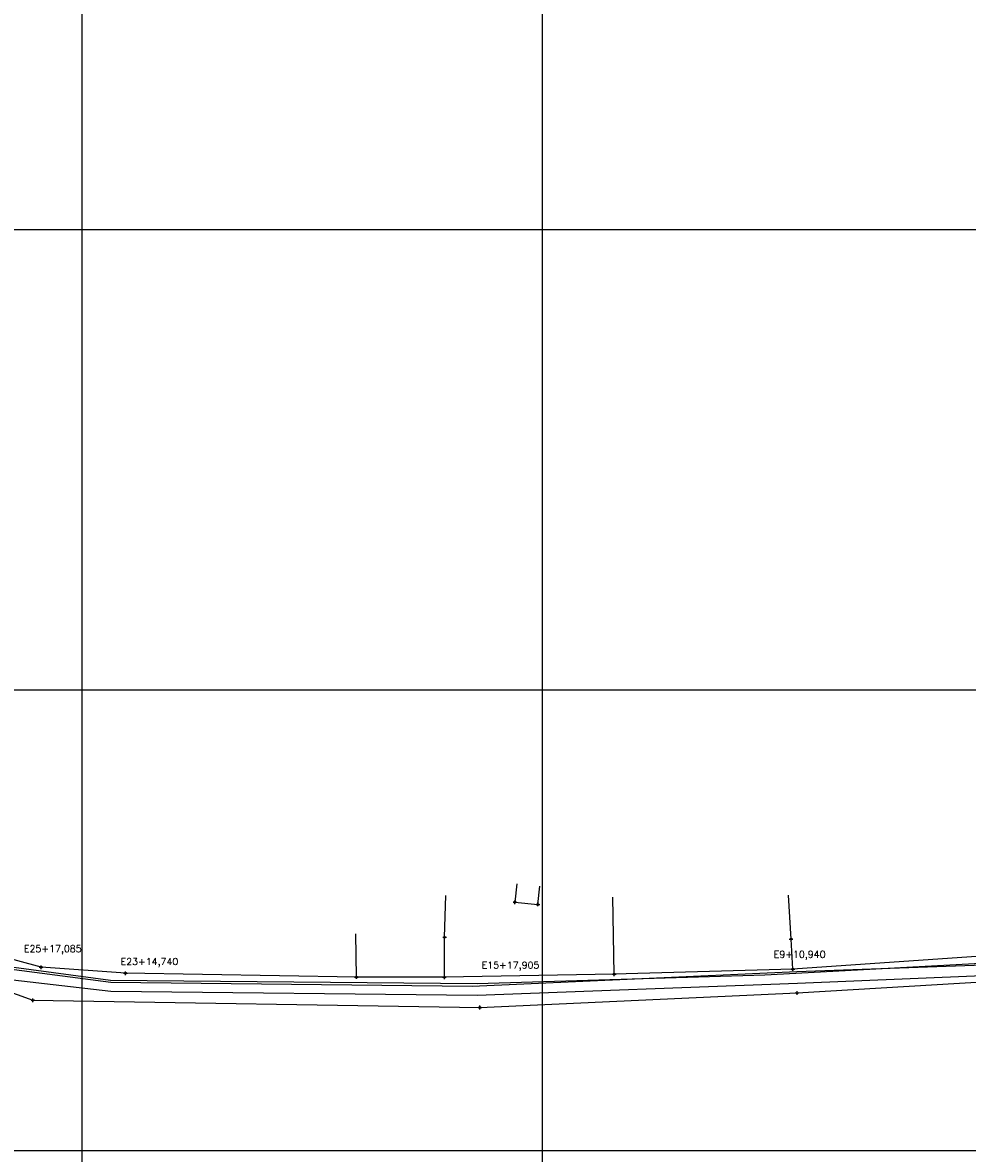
# Model space of a CAD drawing. Extents: x 539028 to 544996, y 8596245 to 8601028.
# Tile 6 of 43: x 540820 to 541230, y 8597962 to 8598453. Entities that reach past the tile are written whole.
import ezdxf
from ezdxf.enums import TextEntityAlignment as Align
from ezdxf.lldxf.tags import DXFTag

# ---------------------------------------------------------------- set-up
doc = ezdxf.new("R2010")
doc.units = 0
doc.header["$MEASUREMENT"] = 0
doc.header["$PDMODE"] = 34
doc.header["$PDSIZE"] = 0.8
for name, color, linetype in [('CASA', 2, 'Continuous'), ('CERCA', 9, 'CERCA_LINE'), ('ESTRADA_BARRO', 7, 'DASHED'), ('INTERP', 7, 'Continuous'), ('MALHA', 9, 'Continuous'), ('TXT_ESTACA', 2, 'Continuous')]:
    doc.layers.add(name, color=color, linetype=linetype)
doc.styles.add('GEOSIS', font='ROMANS.SHX')
doc.styles.get("Standard").update_dxf_attribs({"font": 'romans.shx'})
doc.linetypes.add('CERCA_LINE', pattern='A,0.5,-0.2,["X",Standard,S=0.1,R=0,X=-0.1,Y=-0.05],-0.25', length=0.95)
tags = doc.linetypes.add('DASHED', pattern=[0.75, 0.5, -0.25]).pattern_tags.tags
tags[6:7] = [DXFTag(74, 4), DXFTag(75, 0), DXFTag(340, '0'), DXFTag(46, 1.0), DXFTag(50, 0.0), DXFTag(44, 0.0), DXFTag(45, 0.0)]
tags[4:5] = [DXFTag(74, 4), DXFTag(75, 0), DXFTag(340, '0'), DXFTag(46, 1.0), DXFTag(50, 0.0), DXFTag(44, 0.0), DXFTag(45, 0.0)]

# ---------------------------------------------------------------- blocks, each defined once
blk = doc.blocks.new('SS')
at = {"layer": 'TXT_ESTACA', "style": 'GEOSIS'}
for s, p in [('E25+17,085', (814571.3037, 8767478.0013)), ('E23+14,740', (814613.2832, 8767472.4496)), ('E9+10,940', (814896.9894, 8767475.5412)), ('E15+17,905', (814770.1103, 8767470.8734))]:
    blk.add_text(s, height=3, dxfattribs=at).set_placement(p, align=Align.BOTTOM_LEFT)

msp = doc.modelspace()

# ---------------------------------------------------------------- linework, layer by layer
at = {"layer": 'CASA', "elevation": 688.211}
msp.add_lwpolyline([(541034.454, 8598078.86), (541033.695, 8598070.896), (541043.667, 8598069.945), (541044.426, 8598077.909)], dxfattribs=at)
at = {"layer": 'CASA'}
for p in [(541033.695, 8598070.896, 688.078), (541043.667, 8598069.945, 688.211)]:
    msp.add_point(p, dxfattribs=at)
at = {"layer": 'CERCA'}
for points, elevation in [([(540669.259, 8598092.1), (540703.983, 8598074.629), (540753.508, 8598055.818), (540757.267, 8598052.596), (540824.339, 8598028.309)], 684.674), ([(541003.075, 8598038.315), (540964.814, 8598038.396), (540864.533, 8598040.068), (540827.895, 8598042.696), (540787.243, 8598053.715), (540788.414, 8598067.534), (540790.118, 8598086.435)], 688.956), ([(541076.837, 8598039.633), (541003.075, 8598038.315), (541003.108, 8598055.692), (541003.695, 8598073.889)], 689.717), ([(541154.435, 8598041.848), (541076.837, 8598039.633), (541076.192, 8598073.163)], 690.911), ([(541269.729, 8598049.805), (541154.435, 8598041.848), (541153.619, 8598054.909), (541152.494, 8598074.027)], 690.911), ([(540964.814, 8598038.396), (540964.549, 8598057.133)], 688.752), ([(541156.204, 8598031.504), (541275.45, 8598038.673), (541332.899, 8598042.135), (541360.887, 8598044.104)], 691.263), ([(540824.339, 8598028.309), (541018.471, 8598025.192), (541156.204, 8598031.504)], 687.269)]:
    msp.add_lwpolyline(points, dxfattribs=dict(at, elevation=elevation))
for p in [(541003.108, 8598055.692, 688.491), (541153.619, 8598054.909, 690.502), (540827.895, 8598042.696, 686.589), (541154.435, 8598041.848, 690.997), (540864.533, 8598040.068, 687.057), (540964.814, 8598038.396, 688.752), (541003.075, 8598038.315, 688.956), (541076.837, 8598039.633, 689.717), (541156.204, 8598031.504, 691.263), (540824.339, 8598028.309, 687.269), (541018.471, 8598025.192, 689.272)]:
    msp.add_point(p, dxfattribs=at)
at = {"layer": 'ESTRADA_BARRO'}
for p, q in [((540816.149, 8598041.728, 668.696), (540858.2, 8598036.256, 668.696)), ((541156.166, 8598040.756, 668.696), (541257.544, 8598044.501, 668.696)), ((540858.2, 8598036.256, 668.696), (541015.09, 8598034.442, 668.696)), ((541015.09, 8598034.442, 668.696), (541156.166, 8598040.756, 668.696))]:
    msp.add_line(p, q, dxfattribs=at)
at = {"layer": 'ESTRADA_BARRO', "elevation": 668.696}
msp.add_lwpolyline([(540482.2, 8598190.421), (540545.601, 8598174.373), (540559.644, 8598167.908), (540641.629, 8598110.737), (540691.247, 8598082.44), (540798.154, 8598041.975), (540815.544, 8598037.132), (540858.2, 8598032.265), (541017.346, 8598030.483), (541156.378, 8598035.76), (541257.786, 8598039.906), (541364.455, 8598048.166)], dxfattribs=at)
at = {"layer": 'INTERP', "elevation": 693.594}
msp.add_lwpolyline([(541332.29, 8598051.255), (541257.493, 8598045.413), (541142.219, 8598039.159), (541017.275, 8598035.484), (540857.996, 8598036.954), (540816.017, 8598042.506), (540692.827, 8598086.651), (540587.555, 8598153.641), (540553.627, 8598176.723), (540474.176, 8598197.844), (540448.88, 8598220.531), (540424.728, 8598253.644), (540394.012, 8598287.879), (540344.238, 8598318.722), (540256.217, 8598367.452)], dxfattribs=at)
at = {"layer": 'MALHA'}
for p, q in [((540845.513, 8601028.275), (540845.513, 8596264.109)), ((541045.513, 8601028.275), (541045.513, 8596264.109)), ((539050.307, 8598363.105), (544995.7, 8598363.105)), ((539050.307, 8598163.105), (544995.7, 8598163.105)), ((539050.307, 8597963.105), (544995.7, 8597963.105))]:
    msp.add_line(p, q, dxfattribs=at)

# ---------------------------------------------------------------- block references
at = {"layer": 'CASA'}
msp.add_blockref('SS', (-273750.885, -169429.696), dxfattribs=at)

doc.saveas('drawing.dxf')
